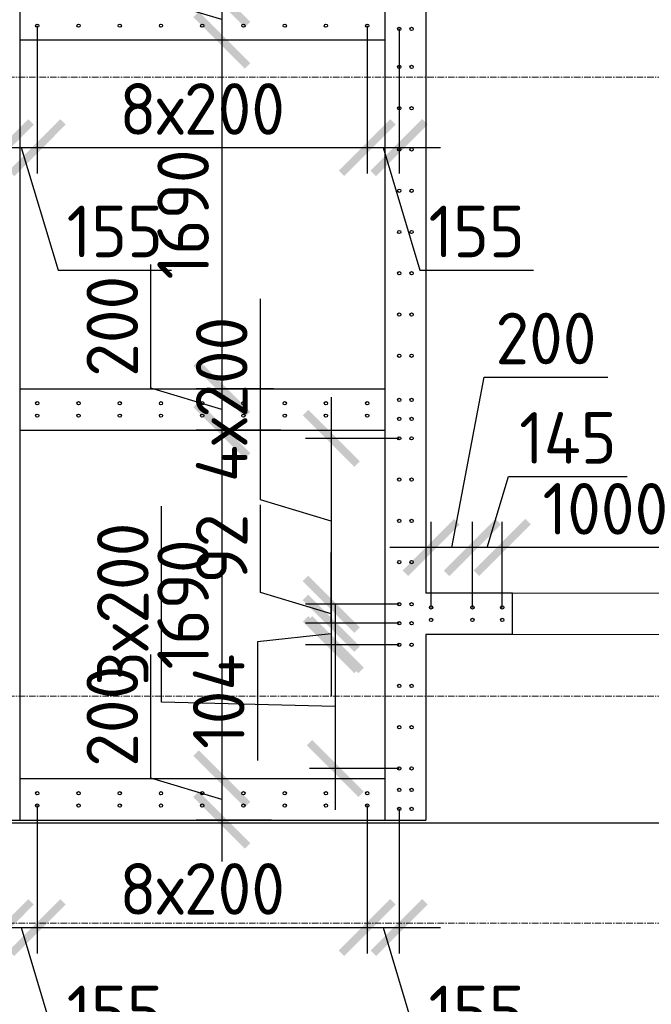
# Model space of a CAD drawing. Header units: millimetres. Extents: x 349531 to 1063351, y -131924 to 96186.
# Tile 207 of 228: x 1000239 to 1003302, y 45069 to 49840. Entities that reach past the tile are written whole.
import ezdxf
from ezdxf import colors
from ezdxf.entities.mleader import LeaderData, LeaderLine
from ezdxf.math import Vec2, Vec3

# ---------------------------------------------------------------- set-up
doc = ezdxf.new("R2010")
doc.units = ezdxf.units.MM
doc.linetypes.add('______5', pattern=[1100, 800, -100, 100, -100])
doc.linetypes.add('осевая', pattern=[50.8, 31.75, -6.35, 6.35, -6.35])
for name, color, linetype, lineweight in [('1 Стены', 3, 'Continuous', 30), ('Конструкции 0.5', 5, 'Continuous', 50), ('Оси', 40, '______5', 18), ('подоснова', 151, 'Continuous', 5), ('размер', 1, 'Continuous', 25), ('РАЗМЕРЫ', 1, 'Continuous', 9), ('СТЕНЫ', 3, 'Continuous', 30)]:
    doc.layers.add(name, color=color, linetype=linetype, lineweight=lineweight)
doc.styles.add('GOST-2.304_Type-B', font='GOST_Common.ttf')
doc.dimstyles.new('СПДС', dxfattribs={"dimscale": 100, "dimtxt": 2.5, "dimasz": 2.5, "dimexe": 1.25, "dimexo": 0, "dimtad": 1, "dimdec": 0, "dimtxsty": 'GOST-2.304_Type-B', "dimblk": 'ARCHTICK', "dimcen": 2.5, "dimdle": 2, "dimadec": 0, "dimazin": 2, "dimtfac": 0.75, "dimtdec": 0, "dimtmove": 1, "dimatfit": 3, "dimfxl": 1, "dimtolj": 1, "dimarcsym": 1})

# ---------------------------------------------------------------- blocks, each defined once
blk = doc.blocks.new('_None')
blk = doc.blocks.new('_ArchTick')
at = {"color": 0, "linetype": 'ByBlock', "const_width": 0.15}
blk.add_lwpolyline([(-0.5, -0.5), (0.5, 0.5)], dxfattribs=at)
blk = doc.blocks.new('*D375')
at = {"layer": 'DEFPOINTS', "color": 0, "transparency": 16777216}
for p in [(1000324.3, 49811.4, -360), (1000169.7, 49611.4, -360), (1000324.3, 49220.4)]:
    blk.add_point(p, dxfattribs=at)
at = {"layer": 'РАЗМЕРЫ', "color": 0, "lineweight": -2, "transparency": 16777216}
for p, q in [((1000324.3, 49811.4), (1000324.3, 49095.4)), ((1000169.7, 49611.4), (1000169.7, 49095.4)), ((999969.7, 49220.4), (1000524.3, 49220.4)), ((1000247, 49220.4), (1000425.1, 48626.6)), ((1000425.1, 48626.6), (1000975.1, 48626.6))]:
    blk.add_line(p, q, dxfattribs=at)
at = {"layer": 'РАЗМЕРЫ', "color": 0, "lineweight": -2, "transparency": 16777216, "xscale": 250, "yscale": 250, "zscale": 250, "rotation": 180}
blk.add_blockref('_ArchTick', (1000169.7, 49220.4), dxfattribs=at)
at = {"layer": 'РАЗМЕРЫ', "color": 0, "lineweight": -2, "transparency": 16777216, "xscale": 250, "yscale": 250, "zscale": 250}
blk.add_blockref('_ArchTick', (1000324.3, 49220.4), dxfattribs=at)
at = {"layer": 'РАЗМЕРЫ', "color": 0, "transparency": 16777216, "insert": (1000700.1, 48814.1), "char_height": 250, "attachment_point": 5, "style": 'GOST-2.304_Type-B'}
blk.add_mtext('\\A1;155', dxfattribs=at)
blk = doc.blocks.new('*D376')
at = {"layer": 'DEFPOINTS', "color": 0, "transparency": 16777216}
for p in [(1000324.3, 49811.4, -360), (1001924.3, 49811.4, -360), (1001924.3, 49220.4)]:
    blk.add_point(p, dxfattribs=at)
at = {"layer": 'РАЗМЕРЫ', "color": 0, "lineweight": -2, "transparency": 16777216}
for p, q in [((1000324.3, 49811.4), (1000324.3, 49095.4)), ((1001924.3, 49811.4), (1001924.3, 49095.4)), ((1000124.3, 49220.4), (1002124.3, 49220.4))]:
    blk.add_line(p, q, dxfattribs=at)
at = {"layer": 'РАЗМЕРЫ', "color": 0, "lineweight": -2, "transparency": 16777216, "xscale": 250, "yscale": 250, "zscale": 250, "rotation": 180}
blk.add_blockref('_ArchTick', (1000324.3, 49220.4), dxfattribs=at)
at = {"layer": 'РАЗМЕРЫ', "color": 0, "lineweight": -2, "transparency": 16777216, "xscale": 250, "yscale": 250, "zscale": 250}
blk.add_blockref('_ArchTick', (1001924.3, 49220.4), dxfattribs=at)
at = {"layer": 'РАЗМЕРЫ', "color": 0, "transparency": 16777216, "insert": (1001124.3, 49407.9), "char_height": 250, "attachment_point": 5, "style": 'GOST-2.304_Type-B'}
blk.add_mtext('\\A1;8х200', dxfattribs=at)
blk = doc.blocks.new('*D377')
at = {"layer": 'DEFPOINTS', "color": 0, "transparency": 16777216}
for p in [(1001924.3, 49811.4, -360), (1002079.3, 49795.4, -360), (1002079.3, 49220.4)]:
    blk.add_point(p, dxfattribs=at)
at = {"layer": 'РАЗМЕРЫ', "color": 0, "lineweight": -2, "transparency": 16777216}
for p, q in [((1001924.3, 49811.4), (1001924.3, 49095.4)), ((1002079.3, 49795.4), (1002079.3, 49095.4)), ((1001724.3, 49220.4), (1002279.3, 49220.4)), ((1002001.8, 49220.4), (1002180, 48626.6)), ((1002180, 48626.6), (1002730, 48626.6))]:
    blk.add_line(p, q, dxfattribs=at)
at = {"layer": 'РАЗМЕРЫ', "color": 0, "lineweight": -2, "transparency": 16777216, "xscale": 250, "yscale": 250, "zscale": 250, "rotation": 180}
blk.add_blockref('_ArchTick', (1001924.3, 49220.4), dxfattribs=at)
at = {"layer": 'РАЗМЕРЫ', "color": 0, "lineweight": -2, "transparency": 16777216, "xscale": 250, "yscale": 250, "zscale": 250}
blk.add_blockref('_ArchTick', (1002079.3, 49220.4), dxfattribs=at)
at = {"layer": 'РАЗМЕРЫ', "color": 0, "transparency": 16777216, "insert": (1002455, 48814.1), "char_height": 250, "attachment_point": 5, "style": 'GOST-2.304_Type-B'}
blk.add_mtext('\\A1;155', dxfattribs=at)
blk = doc.blocks.new('*D378')
at = {"layer": 'DEFPOINTS', "color": 0, "transparency": 16777216}
for p in [(1000169.3, 46015.4, -360), (1000324.3, 46031.4, -360), (1000324.3, 45440.4)]:
    blk.add_point(p, dxfattribs=at)
at = {"layer": 'РАЗМЕРЫ', "color": 0, "lineweight": -2, "transparency": 16777216}
for p, q in [((1000169.3, 46015.4), (1000169.3, 45315.4)), ((1000324.3, 46031.4), (1000324.3, 45315.4)), ((999969.3, 45440.4), (1000524.3, 45440.4)), ((1000246.8, 45440.4), (1000425, 44846.6)), ((1000425, 44846.6), (1000975, 44846.6))]:
    blk.add_line(p, q, dxfattribs=at)
at = {"layer": 'РАЗМЕРЫ', "color": 0, "lineweight": -2, "transparency": 16777216, "xscale": 250, "yscale": 250, "zscale": 250, "rotation": 180}
blk.add_blockref('_ArchTick', (1000169.3, 45440.4), dxfattribs=at)
at = {"layer": 'РАЗМЕРЫ', "color": 0, "lineweight": -2, "transparency": 16777216, "xscale": 250, "yscale": 250, "zscale": 250}
blk.add_blockref('_ArchTick', (1000324.3, 45440.4), dxfattribs=at)
at = {"layer": 'РАЗМЕРЫ', "color": 0, "transparency": 16777216, "insert": (1000700, 45034.1), "char_height": 250, "attachment_point": 5, "style": 'GOST-2.304_Type-B'}
blk.add_mtext('\\A1;155', dxfattribs=at)
blk = doc.blocks.new('*D379')
at = {"layer": 'DEFPOINTS', "color": 0, "transparency": 16777216}
for p in [(1000324.3, 46031.4, -360), (1001924.3, 46031.4, -360), (1001924.3, 45440.4)]:
    blk.add_point(p, dxfattribs=at)
at = {"layer": 'РАЗМЕРЫ', "color": 0, "lineweight": -2, "transparency": 16777216}
for p, q in [((1000324.3, 46031.4), (1000324.3, 45315.4)), ((1001924.3, 46031.4), (1001924.3, 45315.4)), ((1000124.3, 45440.4), (1002124.3, 45440.4))]:
    blk.add_line(p, q, dxfattribs=at)
at = {"layer": 'РАЗМЕРЫ', "color": 0, "lineweight": -2, "transparency": 16777216, "xscale": 250, "yscale": 250, "zscale": 250, "rotation": 180}
blk.add_blockref('_ArchTick', (1000324.3, 45440.4), dxfattribs=at)
at = {"layer": 'РАЗМЕРЫ', "color": 0, "lineweight": -2, "transparency": 16777216, "xscale": 250, "yscale": 250, "zscale": 250}
blk.add_blockref('_ArchTick', (1001924.3, 45440.4), dxfattribs=at)
at = {"layer": 'РАЗМЕРЫ', "color": 0, "transparency": 16777216, "insert": (1001124.3, 45627.9), "char_height": 250, "attachment_point": 5, "style": 'GOST-2.304_Type-B'}
blk.add_mtext('\\A1;8х200', dxfattribs=at)
blk = doc.blocks.new('*D380')
at = {"layer": 'DEFPOINTS', "color": 0, "transparency": 16777216}
for p in [(1001924.3, 46031.4, -360), (1002079.3, 46015.4, -360), (1002079.3, 45440.4)]:
    blk.add_point(p, dxfattribs=at)
at = {"layer": 'РАЗМЕРЫ', "color": 0, "lineweight": -2, "transparency": 16777216}
for p, q in [((1001924.3, 46031.4), (1001924.3, 45315.4)), ((1002079.3, 46015.4), (1002079.3, 45315.4)), ((1001724.3, 45440.4), (1002279.3, 45440.4)), ((1002001.8, 45440.4), (1002180, 44846.6)), ((1002180, 44846.6), (1002730, 44846.6))]:
    blk.add_line(p, q, dxfattribs=at)
at = {"layer": 'РАЗМЕРЫ', "color": 0, "lineweight": -2, "transparency": 16777216, "xscale": 250, "yscale": 250, "zscale": 250, "rotation": 180}
blk.add_blockref('_ArchTick', (1001924.3, 45440.4), dxfattribs=at)
at = {"layer": 'РАЗМЕРЫ', "color": 0, "lineweight": -2, "transparency": 16777216, "xscale": 250, "yscale": 250, "zscale": 250}
blk.add_blockref('_ArchTick', (1002079.3, 45440.4), dxfattribs=at)
at = {"layer": 'РАЗМЕРЫ', "color": 0, "transparency": 16777216, "insert": (1002455, 45034.1), "char_height": 250, "attachment_point": 5, "style": 'GOST-2.304_Type-B'}
blk.add_mtext('\\A1;155', dxfattribs=at)
blk = doc.blocks.new('*D383')
at = {"layer": 'DEFPOINTS', "color": 0, "transparency": 16777216}
for p in [(1002579.3, 47282.4), (1003579.3, 47129), (1002579.3, 46991.7, -360)]:
    blk.add_point(p, dxfattribs=at)
at = {"layer": 'РАЗМЕРЫ', "color": 0, "lineweight": -2, "transparency": 16777216}
for p, q in [((1002579.3, 46991.7), (1002579.3, 47407.4)), ((1003579.3, 47129), (1003579.3, 47407.4)), ((1003779.3, 47282.4), (1002379.3, 47282.4))]:
    blk.add_line(p, q, dxfattribs=at)
at = {"layer": 'РАЗМЕРЫ', "color": 0, "lineweight": -2, "transparency": 16777216, "xscale": 250, "yscale": 250, "zscale": 250, "rotation": 180}
blk.add_blockref('_ArchTick', (1002579.3, 47282.4), dxfattribs=at)
at = {"layer": 'РАЗМЕРЫ', "color": 0, "lineweight": -2, "transparency": 16777216, "xscale": 250, "yscale": 250, "zscale": 250}
blk.add_blockref('_ArchTick', (1003579.3, 47282.4), dxfattribs=at)
at = {"layer": 'РАЗМЕРЫ', "color": 0, "transparency": 16777216, "insert": (1003079.3, 47469.9), "char_height": 250, "attachment_point": 5, "style": 'GOST-2.304_Type-B'}
blk.add_mtext('\\A1;1000', dxfattribs=at)
blk = doc.blocks.new('*D384')
at = {"layer": 'DEFPOINTS', "color": 0, "transparency": 16777216}
for p in [(1002434.3, 47282.4), (1002434.3, 46991.7, -560), (1002579.3, 46991.7)]:
    blk.add_point(p, dxfattribs=at)
at = {"layer": 'РАЗМЕРЫ', "color": 0, "lineweight": -2, "transparency": 16777216}
for p, q in [((1002506.8, 47282.4), (1002610, 47626.1)), ((1002610, 47626.1), (1003185, 47626.1)), ((1002434.3, 46991.7), (1002434.3, 47407.4)), ((1002579.3, 46991.7), (1002579.3, 47407.4)), ((1002779.3, 47282.4), (1002234.3, 47282.4))]:
    blk.add_line(p, q, dxfattribs=at)
at = {"layer": 'РАЗМЕРЫ', "color": 0, "lineweight": -2, "transparency": 16777216, "xscale": 250, "yscale": 250, "zscale": 250, "rotation": 180}
blk.add_blockref('_ArchTick', (1002434.3, 47282.4), dxfattribs=at)
at = {"layer": 'РАЗМЕРЫ', "color": 0, "lineweight": -2, "transparency": 16777216, "xscale": 250, "yscale": 250, "zscale": 250}
blk.add_blockref('_ArchTick', (1002579.3, 47282.4), dxfattribs=at)
at = {"layer": 'РАЗМЕРЫ', "color": 0, "transparency": 16777216, "insert": (1002897.5, 47813.6), "char_height": 250, "attachment_point": 5, "style": 'GOST-2.304_Type-B'}
blk.add_mtext('\\A1;145', dxfattribs=at)
blk = doc.blocks.new('*D385')
at = {"layer": 'DEFPOINTS', "color": 0, "transparency": 16777216}
for p in [(1002234.3, 47282.4), (1002234.3, 46991.7, -560), (1002434.3, 46991.7)]:
    blk.add_point(p, dxfattribs=at)
at = {"layer": 'РАЗМЕРЫ', "color": 0, "lineweight": -2, "transparency": 16777216}
for p, q in [((1002334.3, 47282.4), (1002491.2, 48107.9)), ((1002491.2, 48107.9), (1003091.2, 48107.9)), ((1002234.3, 46991.7), (1002234.3, 47407.4)), ((1002434.3, 46991.7), (1002434.3, 47407.4)), ((1002634.3, 47282.4), (1002034.3, 47282.4))]:
    blk.add_line(p, q, dxfattribs=at)
at = {"layer": 'РАЗМЕРЫ', "color": 0, "lineweight": -2, "transparency": 16777216, "xscale": 250, "yscale": 250, "zscale": 250, "rotation": 180}
blk.add_blockref('_ArchTick', (1002234.3, 47282.4), dxfattribs=at)
at = {"layer": 'РАЗМЕРЫ', "color": 0, "lineweight": -2, "transparency": 16777216, "xscale": 250, "yscale": 250, "zscale": 250}
blk.add_blockref('_ArchTick', (1002434.3, 47282.4), dxfattribs=at)
at = {"layer": 'РАЗМЕРЫ', "color": 0, "transparency": 16777216, "insert": (1002791.2, 48295.4), "char_height": 250, "attachment_point": 5, "style": 'GOST-2.304_Type-B'}
blk.add_mtext('\\A1;200', dxfattribs=at)
blk = doc.blocks.new('*D386')
at = {"layer": 'DEFPOINTS', "color": 0, "transparency": 16777216}
for p in [(1002079.3, 47811.4, -360), (1001750.2, 47007.7), (1002079.3, 47007.7, -560)]:
    blk.add_point(p, dxfattribs=at)
at = {"layer": 'РАЗМЕРЫ', "color": 0, "lineweight": -2, "transparency": 16777216}
for p, q in [((1001406.4, 47512.7), (1001406.4, 48487.7)), ((1001750.2, 48011.4), (1001750.2, 46807.7)), ((1002079.3, 47811.4), (1001625.2, 47811.4)), ((1001750.2, 47409.5), (1001406.4, 47512.7)), ((1002079.3, 47007.7), (1001625.2, 47007.7))]:
    blk.add_line(p, q, dxfattribs=at)
at = {"layer": 'РАЗМЕРЫ', "color": 0, "lineweight": -2, "transparency": 16777216, "xscale": 250, "yscale": 250, "zscale": 250}
for p, rotation in [((1001750.2, 47811.4), 90), ((1001750.2, 47007.7), 270)]:
    blk.add_blockref('_ArchTick', p, dxfattribs=dict(at, rotation=rotation))
at = {"layer": 'РАЗМЕРЫ', "color": 0, "transparency": 16777216, "insert": (1001218.9, 48000.2), "char_height": 250, "attachment_point": 5, "rotation": 90, "style": 'GOST-2.304_Type-B'}
blk.add_mtext('\\A1;4х200', dxfattribs=at)
blk = doc.blocks.new('*D387')
at = {"layer": 'DEFPOINTS', "color": 0, "transparency": 16777216}
for p in [(1002079.3, 47007.7), (1001750.2, 46915.4), (1002079.3, 46915.4, -560)]:
    blk.add_point(p, dxfattribs=at)
at = {"layer": 'РАЗМЕРЫ', "color": 0, "lineweight": -2, "transparency": 16777216}
for p, q in [((1001406.4, 47064.7), (1001406.4, 47489.7)), ((1001750.2, 47007.7), (1001750.2, 47257.7)), ((1001750.2, 46961.5), (1001406.4, 47064.7)), ((1002079.3, 47007.7), (1001625.2, 47007.7)), ((1001750.2, 47007.7), (1001750.2, 46915.4)), ((1001750.2, 47007.7), (1001750.2, 46915.4)), ((1002079.3, 46915.4), (1001625.2, 46915.4)), ((1001750.2, 46915.4), (1001750.2, 46665.4))]:
    blk.add_line(p, q, dxfattribs=at)
at = {"layer": 'РАЗМЕРЫ', "color": 0, "lineweight": -2, "transparency": 16777216, "xscale": 250, "yscale": 250, "zscale": 250}
for p, rotation in [((1001750.2, 47007.7), 270), ((1001750.2, 46915.4), 90)]:
    blk.add_blockref('_ArchTick', p, dxfattribs=dict(at, rotation=rotation))
at = {"layer": 'РАЗМЕРЫ', "color": 0, "transparency": 16777216, "insert": (1001218.9, 47277.2), "char_height": 250, "attachment_point": 5, "rotation": 90, "style": 'GOST-2.304_Type-B'}
blk.add_mtext('\\A1;92', dxfattribs=at)
blk = doc.blocks.new('*D388')
at = {"layer": 'DEFPOINTS', "color": 0, "transparency": 16777216}
for p in [(1002079.3, 46915.4, -560), (1001750.2, 46811.4), (1002079.3, 46811.4, -360)]:
    blk.add_point(p, dxfattribs=at)
at = {"layer": 'РАЗМЕРЫ', "color": 0, "lineweight": -2, "transparency": 16777216}
for p, q in [((1001750.2, 46915.4), (1001750.2, 47165.4)), ((1002079.3, 46915.4), (1001625.2, 46915.4)), ((1001750.2, 46915.4), (1001750.2, 46811.4)), ((1001750.2, 46915.4), (1001750.2, 46811.4)), ((1001750.2, 46863.4), (1001391.8, 46824.6)), ((1001391.8, 46824.6), (1001391.8, 46249.6)), ((1002079.3, 46811.4), (1001625.2, 46811.4)), ((1001750.2, 46811.4), (1001750.2, 46561.4))]:
    blk.add_line(p, q, dxfattribs=at)
at = {"layer": 'РАЗМЕРЫ', "color": 0, "lineweight": -2, "transparency": 16777216, "xscale": 250, "yscale": 250, "zscale": 250}
for p, rotation in [((1001750.2, 46915.4), 270), ((1001750.2, 46811.4), 90)]:
    blk.add_blockref('_ArchTick', p, dxfattribs=dict(at, rotation=rotation))
at = {"layer": 'РАЗМЕРЫ', "color": 0, "transparency": 16777216, "insert": (1001204.3, 46537.1), "char_height": 250, "attachment_point": 5, "rotation": 90, "style": 'GOST-2.304_Type-B'}
blk.add_mtext('\\A1;104', dxfattribs=at)
blk = doc.blocks.new('*D389')
at = {"layer": 'DEFPOINTS', "color": 0, "transparency": 16777216}
for p in [(1002079.3, 46811.4, -360), (1001769.7, 46211.4), (1002079.3, 46211.4, -360)]:
    blk.add_point(p, dxfattribs=at)
at = {"layer": 'РАЗМЕРЫ', "color": 0, "lineweight": -2, "transparency": 16777216}
for p, q in [((1000926.7, 46532.8), (1000926.7, 47482.8)), ((1001769.7, 47011.4), (1001769.7, 46011.4)), ((1002079.3, 46811.4), (1001644.7, 46811.4)), ((1001769.7, 46511.4), (1000926.7, 46532.8)), ((1002079.3, 46211.4), (1001644.7, 46211.4))]:
    blk.add_line(p, q, dxfattribs=at)
at = {"layer": 'РАЗМЕРЫ', "color": 0, "lineweight": -2, "transparency": 16777216, "xscale": 250, "yscale": 250, "zscale": 250}
for p, rotation in [((1001769.7, 46811.4), 90), ((1001769.7, 46211.4), 270)]:
    blk.add_blockref('_ArchTick', p, dxfattribs=dict(at, rotation=rotation))
at = {"layer": 'РАЗМЕРЫ', "color": 0, "transparency": 16777216, "insert": (1000739.2, 47007.8), "char_height": 250, "attachment_point": 5, "rotation": 90, "style": 'GOST-2.304_Type-B'}
blk.add_mtext('\\A1;3х200', dxfattribs=at)
blk = doc.blocks.new('оси2')
at = {"layer": 'Оси', "color": 16, "linetype": 'осевая', "lineweight": 0, "transparency": 33554687}
for p, q in [((979200, -1392.9), (1032582.1, -1392.9)), ((979200, -4392.9), (1032582.1, -4392.9)), ((979200, -5492.9), (1032582.1, -5492.9))]:
    blk.add_line(p, q, dxfattribs=at)
blk = doc.blocks.new('стены техподполья')
at = {"layer": 'СТЕНЫ', "linetype": 'Continuous', "transparency": 33554687}
for p, q in [((479165.8, -393.6), (479165.8, -7343.6)), ((480935.8, -393.6), (480935.8, -7343.6)), ((481135.8, -593.6), (481135.8, -6243.6)), ((480935.8, -3563.6), (479165.8, -3563.6)), ((479165.8, -3563.6), (479165.8, -3563.6)), ((480935.8, -3563.6), (480935.8, -3563.6)), ((479165.8, -5253.6), (480935.8, -5253.6)), ((479165.8, -5253.6), (479165.8, -5253.6)), ((480935.8, -5253.6), (480935.8, -5253.6)), ((479165.8, -5453.6), (479165.8, -5453.6)), ((479165.8, -5453.6), (480935.8, -5453.6)), ((480935.8, -5453.6), (480935.8, -5453.6)), ((481135.8, -6243.6), (481135.8, -6243.6)), ((481555.8, -6243.6), (481135.8, -6243.6)), ((481555.8, -6243.6), (481555.8, -6243.6)), ((481555.8, -6443.6), (481555.8, -6243.6)), ((481135.8, -6443.6), (481135.8, -6443.6)), ((481135.8, -6443.6), (481135.8, -7343.6)), ((481555.8, -6443.6), (481135.8, -6443.6)), ((481555.8, -6443.6), (481555.8, -6443.6)), ((479165.8, -7143.6), (479165.8, -7143.6)), ((480935.8, -7143.6), (479165.8, -7143.6)), ((480935.8, -7143.6), (480935.8, -7143.6)), ((478965.8, -7343.6), (481135.8, -7343.6)), ((479165.8, -7343.6), (479165.8, -7343.6)), ((480935.8, -7343.6), (480935.8, -7343.6)), ((481135.8, -7343.6), (481135.8, -7343.6))]:
    blk.add_line(p, q, dxfattribs=at)
blk = doc.blocks.new('*D1428')
at = {"layer": 'DEFPOINTS', "color": 0, "lineweight": 50, "transparency": 16777216}
for p in [(1000825.4, 52711.4, 360), (1001219.3, 49941.4), (1001327.4, 49941.4, -282.9)]:
    blk.add_point(p, dxfattribs=at)
at = {"layer": 'РАЗМЕРЫ', "color": 0, "lineweight": -2, "transparency": 16777216}
for p, q in [((1001219.3, 52911.4), (1001219.3, 49741.4)), ((1000825.4, 52711.4), (1001344.3, 52711.4)), ((1001327.4, 49941.4), (1001094.3, 49941.4))]:
    blk.add_line(p, q, dxfattribs=at)
at = {"layer": 'РАЗМЕРЫ', "color": 0, "lineweight": -2, "transparency": 16777216, "xscale": 250, "yscale": 250, "zscale": 250}
for p, rotation in [((1001219.3, 52711.4), 90), ((1001219.3, 49941.4), 270)]:
    blk.add_blockref('_ArchTick', p, dxfattribs=dict(at, rotation=rotation))
at = {"layer": 'РАЗМЕРЫ', "color": 0, "lineweight": 50, "transparency": 16777216, "insert": (1001031.8, 51326.4), "char_height": 250, "attachment_point": 5, "rotation": 90, "style": 'GOST-2.304_Type-B'}
blk.add_mtext('\\A1;2770', dxfattribs=at)
blk = doc.blocks.new('*D1429')
at = {"layer": 'DEFPOINTS', "color": 0, "lineweight": 50, "transparency": 16777216}
for p in [(1001327.4, 49941.4, -282.9), (1001219.3, 49741.4), (1001397.4, 49741.4, 360)]:
    blk.add_point(p, dxfattribs=at)
at = {"layer": 'РАЗМЕРЫ', "color": 0, "lineweight": -2, "transparency": 16777216}
for p, q in [((1000875.6, 49944.5), (1000875.6, 50544.5)), ((1001219.3, 50141.4), (1001219.3, 49541.4)), ((1001219.3, 49841.4), (1000875.6, 49944.5)), ((1001327.4, 49941.4), (1001094.3, 49941.4)), ((1001397.4, 49741.4), (1001094.3, 49741.4))]:
    blk.add_line(p, q, dxfattribs=at)
at = {"layer": 'РАЗМЕРЫ', "color": 0, "lineweight": -2, "transparency": 16777216, "xscale": 250, "yscale": 250, "zscale": 250}
for p, rotation in [((1001219.3, 49941.4), 90), ((1001219.3, 49741.4), 270)]:
    blk.add_blockref('_ArchTick', p, dxfattribs=dict(at, rotation=rotation))
at = {"layer": 'РАЗМЕРЫ', "color": 0, "lineweight": 50, "transparency": 16777216, "insert": (1000688.1, 50244.5), "char_height": 250, "attachment_point": 5, "rotation": 90, "style": 'GOST-2.304_Type-B'}
blk.add_mtext('\\A1;200', dxfattribs=at)
blk = doc.blocks.new('*D1430')
at = {"layer": 'DEFPOINTS', "color": 0, "lineweight": 50, "transparency": 16777216}
for p in [(1001397.4, 49741.4, 360), (1001219.3, 48051.4), (1001470.5, 48051.4, -299.1)]:
    blk.add_point(p, dxfattribs=at)
at = {"layer": 'РАЗМЕРЫ', "color": 0, "lineweight": -2, "transparency": 16777216}
for p, q in [((1001219.3, 49941.4), (1001219.3, 47851.4)), ((1001397.4, 49741.4), (1001094.3, 49741.4)), ((1001470.5, 48051.4), (1001094.3, 48051.4))]:
    blk.add_line(p, q, dxfattribs=at)
at = {"layer": 'РАЗМЕРЫ', "color": 0, "lineweight": -2, "transparency": 16777216, "xscale": 250, "yscale": 250, "zscale": 250}
for p, rotation in [((1001219.3, 49741.4), 90), ((1001219.3, 48051.4), 270)]:
    blk.add_blockref('_ArchTick', p, dxfattribs=dict(at, rotation=rotation))
at = {"layer": 'РАЗМЕРЫ', "color": 0, "lineweight": 50, "transparency": 16777216, "insert": (1001031.8, 48896.4), "char_height": 250, "attachment_point": 5, "rotation": 90, "style": 'GOST-2.304_Type-B'}
blk.add_mtext('\\A1;1690', dxfattribs=at)
blk = doc.blocks.new('*D1431')
at = {"layer": 'DEFPOINTS', "color": 0, "lineweight": 50, "transparency": 16777216}
for p in [(1001470.5, 48051.4, -299.1), (1001219.3, 47851.4), (1001505.5, 47851.4, 360)]:
    blk.add_point(p, dxfattribs=at)
at = {"layer": 'РАЗМЕРЫ', "color": 0, "lineweight": -2, "transparency": 16777216}
for p, q in [((1000875.6, 48054.5), (1000875.6, 48654.5)), ((1001219.3, 48251.4), (1001219.3, 47651.4)), ((1001219.3, 47951.4), (1000875.6, 48054.5)), ((1001470.5, 48051.4), (1001094.3, 48051.4)), ((1001505.5, 47851.4), (1001094.3, 47851.4))]:
    blk.add_line(p, q, dxfattribs=at)
at = {"layer": 'РАЗМЕРЫ', "color": 0, "lineweight": -2, "transparency": 16777216, "xscale": 250, "yscale": 250, "zscale": 250}
for p, rotation in [((1001219.3, 48051.4), 90), ((1001219.3, 47851.4), 270)]:
    blk.add_blockref('_ArchTick', p, dxfattribs=dict(at, rotation=rotation))
at = {"layer": 'РАЗМЕРЫ', "color": 0, "lineweight": 50, "transparency": 16777216, "insert": (1000688.1, 48354.5), "char_height": 250, "attachment_point": 5, "rotation": 90, "style": 'GOST-2.304_Type-B'}
blk.add_mtext('\\A1;200', dxfattribs=at)
blk = doc.blocks.new('*D1432')
at = {"layer": 'DEFPOINTS', "color": 0, "lineweight": 50, "transparency": 16777216}
for p in [(1001505.5, 47851.4, 360), (1001219.3, 46161.4), (1001451.5, 46161.4, -160)]:
    blk.add_point(p, dxfattribs=at)
at = {"layer": 'РАЗМЕРЫ', "color": 0, "lineweight": -2, "transparency": 16777216}
for p, q in [((1001219.3, 48051.4), (1001219.3, 45961.4)), ((1001505.5, 47851.4), (1001094.3, 47851.4)), ((1001451.5, 46161.4), (1001094.3, 46161.4))]:
    blk.add_line(p, q, dxfattribs=at)
at = {"layer": 'РАЗМЕРЫ', "color": 0, "lineweight": -2, "transparency": 16777216, "xscale": 250, "yscale": 250, "zscale": 250}
for p, rotation in [((1001219.3, 47851.4), 90), ((1001219.3, 46161.4), 270)]:
    blk.add_blockref('_ArchTick', p, dxfattribs=dict(at, rotation=rotation))
at = {"layer": 'РАЗМЕРЫ', "color": 0, "lineweight": 50, "transparency": 16777216, "insert": (1001031.8, 47006.4), "char_height": 250, "attachment_point": 5, "rotation": 90, "style": 'GOST-2.304_Type-B'}
blk.add_mtext('\\A1;1690', dxfattribs=at)
blk = doc.blocks.new('*D1433')
at = {"layer": 'DEFPOINTS', "color": 0, "lineweight": 50, "transparency": 16777216}
for p in [(1001451.5, 46161.4, -160), (1001219.3, 45961.4), (1001459.9, 45961.4, 360)]:
    blk.add_point(p, dxfattribs=at)
at = {"layer": 'РАЗМЕРЫ', "color": 0, "lineweight": -2, "transparency": 16777216}
for p, q in [((1000875.6, 46164.5), (1000875.6, 46764.5)), ((1001219.3, 46361.4), (1001219.3, 45761.4)), ((1001219.3, 46061.4), (1000875.6, 46164.5)), ((1001451.5, 46161.4), (1001094.3, 46161.4)), ((1001459.9, 45961.4), (1001094.3, 45961.4))]:
    blk.add_line(p, q, dxfattribs=at)
at = {"layer": 'РАЗМЕРЫ', "color": 0, "lineweight": -2, "transparency": 16777216, "xscale": 250, "yscale": 250, "zscale": 250}
for p, rotation in [((1001219.3, 46161.4), 90), ((1001219.3, 45961.4), 270)]:
    blk.add_blockref('_ArchTick', p, dxfattribs=dict(at, rotation=rotation))
at = {"layer": 'РАЗМЕРЫ', "color": 0, "lineweight": 50, "transparency": 16777216, "insert": (1000688.1, 46464.5), "char_height": 250, "attachment_point": 5, "rotation": 90, "style": 'GOST-2.304_Type-B'}
blk.add_mtext('\\A1;200', dxfattribs=at)

msp = doc.modelspace()

# ---------------------------------------------------------------- linework, layer by layer
at = {"layer": '1 Стены', "color": 4, "lineweight": 0}
for p, q in [((1000239.3, 49741.4, -360), (1002009.3, 49741.4, -160)), ((1000239.3, 48051.4, -160), (1002009.3, 48051.4, -360)), ((1000239.3, 47851.4, -160), (1002009.3, 47851.4, -160)), ((1004709.3, 46861.4, -360), (1002209.3, 46861.4, -360)), ((1000239.3, 46161.4, -160), (1002009.3, 46161.4, -160))]:
    msp.add_line(p, q, dxfattribs=at)
at = {"layer": '1 Стены', "color": 252, "lineweight": 0, "true_color": 0x939598}
for p, q in [((1002209.3, 46861.4, -360), (1002209.3, 45961.4, -360)), ((1002209.3, 45961.4, -160), (1000039.3, 45961.4, -160))]:
    msp.add_line(p, q, dxfattribs=at)
at = {"layer": '1 Стены', "color": 4, "lineweight": 0}
for points, elevation in [([(1004809.3, 52661.4), (1002209.3, 52661.4), (1002209.3, 47061.4), (1004809.3, 47061.4), (1004809.3, 52661.4)], -360), ([(1000239.3, 49741.4), (1000239.3, 48051.4)], -160), ([(1002009.3, 48051.4), (1002009.3, 49741.4)], -160), ([(1000239.3, 47851.4), (1000239.3, 46161.4)], -160), ([(1002009.3, 46161.4), (1002009.3, 47851.4)], -160)]:
    msp.add_lwpolyline(points, dxfattribs=dict(at, elevation=elevation))
at = {"layer": 'размер', "lineweight": 30}
msp.add_lwpolyline([(998033.4, 53419.7), (1004760.5, 53419.7, -0.414214), (1005260.5, 52919.7), (1005260.5, 46445.8, -0.414214), (1004760.5, 45945.8), (998033.4, 45945.8, -0.414214), (997533.4, 46445.8), (997533.4, 52919.7, -0.414214)], format="xyb", close=True, dxfattribs=at)
at = {"layer": 'РАЗМЕРЫ', "color": 4, "linetype": 'Continuous', "lineweight": 30}
for centre in [(1000324.3, 49811.4, -360), (1000524.3, 49811.4, -360), (1000724.3, 49811.4, -360), (1000924.3, 49811.4, -360), (1001124.3, 49811.4, -360), (1001324.3, 49811.4, -360), (1001524.3, 49811.4, -360), (1001724.3, 49811.4, -360), (1001924.3, 49811.4, -360), (1002079.3, 49795.4, -360), (1002139.7, 49795.4, -360), (1002079.3, 49611.4, -360), (1002139.7, 49611.4, -360), (1002079.3, 49411.4, -360), (1002139.7, 49411.4, -360), (1002079.3, 49211.4, -360), (1002139.7, 49211.4, -360), (1002079.3, 49011.4, -360), (1002139.7, 49011.4, -360), (1002079.3, 48811.4, -360), (1002139.7, 48811.4, -360), (1002079.3, 48611.4, -360), (1002139.7, 48611.4, -360), (1002079.3, 48411.4, -360), (1002139.7, 48411.4, -360), (1002079.3, 48211.4, -360), (1002139.7, 48211.4, -360), (1002079.3, 47997.7, -360), (1002139.7, 47997.7, -360), (1000324.3, 47981.7, -360), (1000524.3, 47981.7, -360), (1000724.3, 47981.7, -360), (1000924.3, 47981.7, -360), (1001124.3, 47981.7, -360), (1001324.3, 47981.7, -360), (1001524.3, 47981.7, -360), (1001724.3, 47981.7, -360), (1001924.3, 47981.7, -360), (1000324.3, 47921.4, -360), (1000524.3, 47921.4, -360), (1000724.3, 47921.4, -360), (1000924.3, 47921.4, -360), (1001124.3, 47921.4, -360), (1001324.3, 47921.4, -360), (1001524.3, 47921.4, -360), (1001724.3, 47921.4, -360), (1001924.3, 47921.4, -360), (1002079.3, 47905.4, -360), (1002139.7, 47905.4, -360), (1002079.3, 47811.4, -360), (1002139.7, 47811.4, -360), (1002079.3, 47611.4, -360), (1002139.7, 47611.4, -360), (1002079.3, 47411.4, -360), (1002139.7, 47411.4, -360), (1002079.3, 47211.4, -360), (1002139.7, 47211.4, -360), (1002079.3, 47007.7, -560), (1002139.7, 47007.7, -560), (1002234.3, 46991.7, -560), (1002434.3, 46991.7, -560), (1002579.3, 46991.7, -360), (1002079.3, 46915.4, -560), (1002139.7, 46915.4, -560), (1002234.3, 46931.4, -560), (1002434.3, 46931.4, -560), (1002579.3, 46931.4, -360), (1002079.3, 46811.4, -360), (1002139.7, 46811.4, -360), (1002079.3, 46611.4, -360), (1002139.7, 46611.4, -360), (1002079.3, 46411.4, -360), (1002139.7, 46411.4, -360), (1002079.3, 46211.4, -360), (1002139.7, 46211.4, -360), (1000324.3, 46091.7, -360), (1000524.3, 46091.7, -360), (1000724.3, 46091.7, -360), (1000924.3, 46091.7, -360), (1001124.3, 46091.7, -360), (1001324.3, 46091.7, -360), (1001524.3, 46091.7, -360), (1001724.3, 46091.7, -360), (1001924.3, 46091.7, -360), (1002079.3, 46107.7, -360), (1002139.7, 46107.7, -360), (1000324.3, 46031.4, -360), (1000524.3, 46031.4, -360), (1000724.3, 46031.4, -360), (1000924.3, 46031.4, -360), (1001124.3, 46031.4, -360), (1001324.3, 46031.4, -360), (1001524.3, 46031.4, -360), (1001724.3, 46031.4, -360), (1001924.3, 46031.4, -360), (1002079.3, 46015.4, -360), (1002139.7, 46015.4, -360)]:
    msp.add_circle(centre, 8, dxfattribs=at)

# ---------------------------------------------------------------- block references
at = {"layer": 'Конструкции 0.5'}
msp.add_blockref('стены техподполья', (521073.4, 53304.9, 360), dxfattribs=at)
at = {"layer": 'РАЗМЕРЫ'}
msp.add_blockref('оси2', (-5636.2, 50954.2, -360), dxfattribs=at)

# ---------------------------------------------------------------- dimensions: what is measured, and where the dimension line sits
at = {"layer": 'РАЗМЕРЫ', "color": 1, "lineweight": 50}
for base, p1, p2, picture, middle in [((1001219.3, 49941.4), (1000825.4, 52711.4, 360), (1001327.4, 49941.4, -282.9), '*D1428', (1001031.8, 51326.4)), ((1001219.3, 49741.4), (1001327.4, 49941.4, -282.9), (1001397.4, 49741.4, 360), '*D1429', (1000688.1, 50007)), ((1001219.3, 48051.4), (1001397.4, 49741.4, 360), (1001470.5, 48051.4, -299.1), '*D1430', (1001031.8, 48896.4)), ((1001219.3, 47851.4), (1001470.5, 48051.4, -299.1), (1001505.5, 47851.4, 360), '*D1431', (1000688.1, 48117)), ((1001219.3, 46161.4), (1001505.5, 47851.4, 360), (1001451.5, 46161.4, -160), '*D1432', (1001031.8, 47006.4)), ((1001219.3, 45961.4), (1001451.5, 46161.4, -160), (1001459.9, 45961.4, 360), '*D1433', (1000688.1, 46227))]:
    dim = msp.add_linear_dim(base=base, p1=p1, p2=p2, angle=90, dimstyle='СПДС', dxfattribs=at)
    dim.commit()
    dim.dimension.update_dxf_attribs({"geometry": picture, "text_midpoint": middle})
at = {"layer": 'РАЗМЕРЫ', "color": 4}
for base, p1, p2, picture, middle in [((1000324.3, 49220.4), (1000169.7, 49611.4, -360), (1000324.3, 49811.4, -360), '*D375', (1000487.6, 48814.1)), ((1002079.3, 49220.4), (1001924.3, 49811.4, -360), (1002079.3, 49795.4, -360), '*D377', (1002242.5, 48814.1)), ((1002434.3, 47282.4), (1002579.3, 46991.7), (1002434.3, 46991.7, -560), '*D384', (1002672.5, 47813.6)), ((1002579.3, 47282.4), (1003579.3, 47129), (1002579.3, 46991.7, -360), '*D383', (1003079.3, 47469.9))]:
    dim = msp.add_linear_dim(base=base, p1=p1, p2=p2, dimstyle='СПДС', dxfattribs=at)
    dim.commit()
    dim.dimension.update_dxf_attribs({"geometry": picture, "text_midpoint": middle})
dim = msp.add_linear_dim(base=(1001924.3, 49220.4), p1=(1000324.3, 49811.4, -360), p2=(1001924.3, 49811.4, -360), text='8х200', dimstyle='СПДС', dxfattribs=at)
dim.commit()
dim.dimension.update_dxf_attribs({"geometry": '*D376', "text_midpoint": (1001124.3, 49407.9)})
dim = msp.add_linear_dim(base=(1001750.2, 47007.7), p1=(1002079.3, 47811.4, -360), p2=(1002079.3, 47007.7, -560), angle=90, text='4х200', dimstyle='СПДС', dxfattribs=at)
dim.commit()
dim.dimension.update_dxf_attribs({"geometry": '*D386', "text_midpoint": (1001218.9, 47575.2)})
dim = msp.add_linear_dim(base=(1002234.3, 47282.4), p1=(1002434.3, 46991.7), p2=(1002234.3, 46991.7, -560), dimstyle='СПДС', dxfattribs=at)
dim.commit()
dim.dimension.update_dxf_attribs({"geometry": '*D385', "text_midpoint": (1002553.7, 48107.9), "dimtype": 160})
dim = msp.add_linear_dim(base=(1001769.7, 46211.4), p1=(1002079.3, 46811.4, -360), p2=(1002079.3, 46211.4, -360), angle=90, text='3х200', dimstyle='СПДС', dxfattribs=at)
dim.commit()
dim.dimension.update_dxf_attribs({"geometry": '*D389', "text_midpoint": (1000926.7, 46595.3), "dimtype": 160})
dim = msp.add_linear_dim(base=(1001750.2, 46915.4), p1=(1002079.3, 47007.7), p2=(1002079.3, 46915.4, -560), angle=90, dimstyle='СПДС', dxfattribs=at)
dim.commit()
dim.dimension.update_dxf_attribs({"geometry": '*D387', "text_midpoint": (1001218.9, 47127.2)})
dim = msp.add_linear_dim(base=(1001750.2, 46811.4), p1=(1002079.3, 46915.4, -560), p2=(1002079.3, 46811.4, -360), angle=90, dimstyle='СПДС', dxfattribs=at)
dim.commit()
dim.dimension.update_dxf_attribs({"geometry": '*D388', "text_midpoint": (1001391.8, 46762.1), "dimtype": 160})
at = {"layer": 'РАЗМЕРЫ'}
for base, p1, p2, picture, middle in [((1000324.3, 45440.4), (1000169.3, 46015.4, -360), (1000324.3, 46031.4, -360), '*D378', (1000487.5, 45034.1)), ((1002079.3, 45440.4), (1001924.3, 46031.4, -360), (1002079.3, 46015.4, -360), '*D380', (1002242.5, 45034.1))]:
    dim = msp.add_linear_dim(base=base, p1=p1, p2=p2, dimstyle='СПДС', dxfattribs=at)
    dim.commit()
    dim.dimension.update_dxf_attribs({"geometry": picture, "text_midpoint": middle})
dim = msp.add_linear_dim(base=(1001924.3, 45440.4), p1=(1000324.3, 46031.4, -360), p2=(1001924.3, 46031.4, -360), text='8х200', dimstyle='СПДС', dxfattribs=at)
dim.commit()
dim.dimension.update_dxf_attribs({"geometry": '*D379', "text_midpoint": (1001124.3, 45627.9)})

# ---------------------------------------------------------------- leaders
at = {"layer": 'подоснова', "color": 4, "ltscale": 0.3}
ml = msp.add_multileader_mtext('Standard', dxfattribs=at)
ml.set_content('{\\C2;поз.4 %%C28 А500С }', color=4, style='GOST-2.304_Type-B')
ml.set_leader_properties(color=256, linetype='ByLayer', lineweight=15)
ml.set_arrow_properties(name='NONE')
ml.build(insert=Vec2(0, 0))
ml.multileader.update_dxf_attribs({"text_left_attachment_type": 6, "text_right_attachment_type": 6, "dogleg_length": 0.1, "arrow_head_size": 18})
ctx = ml.context
ctx.base_point, ctx.char_height, ctx.arrow_head_size, ctx.landing_gap_size, ctx.plane_origin = Vec3(998434.5, 44103.5, 0), 250, 18, 20, Vec3(1002975.8, 44554.1, 0)
ctx.left_attachment, ctx.right_attachment, ctx.text_align_type = 6, 6, 1
notes = []
notes.append((ctx, [(1, (1, 1, 0), (998434.4, 44103.5, 0), (1, 0), 0.1, [(1, [(997729.2, 45298.9, 0), (997889.5, 45297.4, 0)], 0, [])])]))
ctx.mtext.insert, ctx.mtext.width, ctx.mtext.alignment, ctx.mtext.flow_direction = Vec3(999658.9, 44403.5, 0), 4075.871, 2, 5
ml = msp.add_multileader_mtext('Standard', dxfattribs=at)
ml.set_content('{\\C2;поз.4 %%C28 А500С }', color=4, style='GOST-2.304_Type-B')
ml.set_leader_properties(color=256, linetype='ByLayer', lineweight=15)
ml.set_arrow_properties(name='NONE')
ml.build(insert=Vec2(0, 0))
ml.multileader.update_dxf_attribs({"text_left_attachment_type": 6, "text_right_attachment_type": 6, "dogleg_length": 0.1, "arrow_head_size": 18})
ctx = ml.context
ctx.base_point, ctx.char_height, ctx.arrow_head_size, ctx.landing_gap_size, ctx.plane_origin = Vec3(1002036.6, 43954.1, 0), 250, 18, 20, Vec3(1010125.9, 44554.1, 0)
ctx.left_attachment, ctx.right_attachment, ctx.text_align_type = 6, 6, 1
notes.append((ctx, [(0, (1, 1, 0), (1004485.4, 43954.1, 0), (-1, 0), 0.1, [(1, [(1004793, 45311.4, 0), (1004952.2, 45299.4, 0)], 0, [])])]))
ctx.mtext.insert, ctx.mtext.width, ctx.mtext.alignment, ctx.mtext.flow_direction = Vec3(1003260.9, 44254.1, 0), 4075.871, 2, 5
for ctx, leaders in notes:
    for number, flags, end, landing, length, lines in leaders:
        leader = LeaderData()
        leader.index, (leader.has_last_leader_line, leader.has_dogleg_vector, leader.attachment_direction) = number, flags
        leader.last_leader_point, leader.dogleg_vector, leader.dogleg_length = Vec3(end), Vec3(landing), length
        for number, points, colour, breaks in lines:
            line = LeaderLine()
            line.index, line.vertices, line.color, line.breaks = number, Vec3.list(points), colors.encode_raw_color(colour), breaks
            leader.lines.append(line)
        ctx.leaders.append(leader)

doc.saveas('drawing.dxf')
